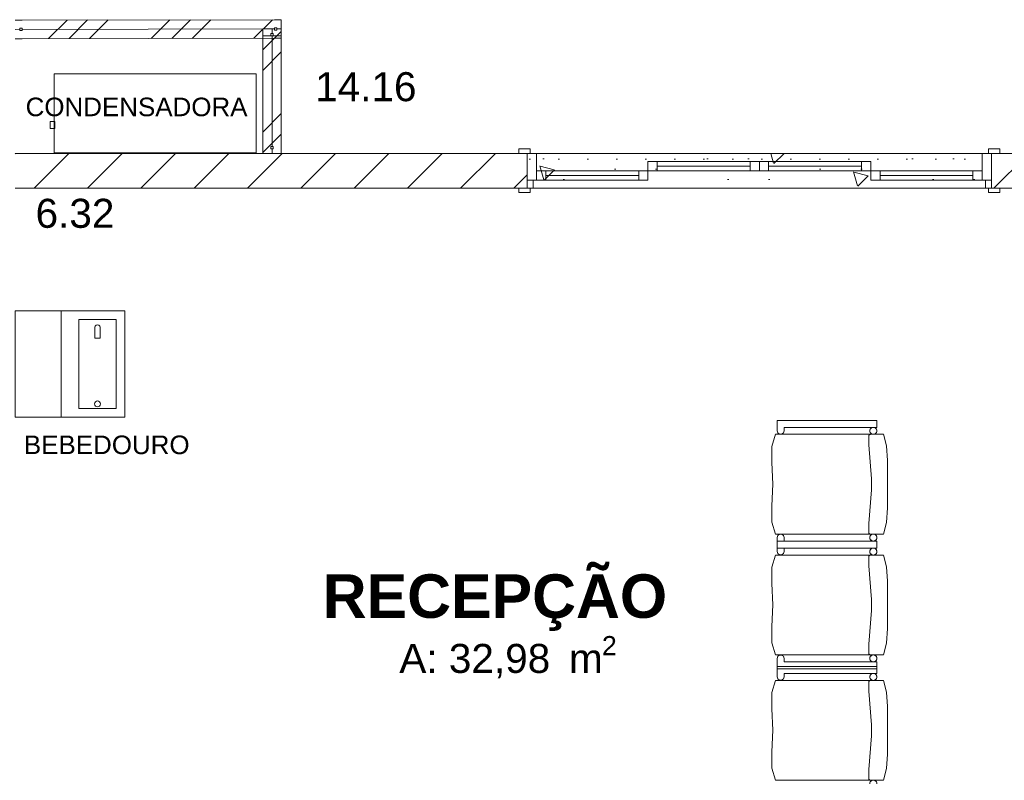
# Model space of a CAD drawing. Header units: millimetres. Extents: x 2826 to 3034, y 1533 to 1590.
# Tile 207 of 248: x 3004.08 to 3008.32, y 1578.28 to 1581.56. Entities that reach past the tile are written whole.
import ezdxf
from ezdxf.enums import TextEntityAlignment as Align

# ---------------------------------------------------------------- set-up
doc = ezdxf.new("R2010")
doc.units = ezdxf.units.MM
doc.set_wipeout_variables(frame=1)
doc.layers.add('_Caneta_No__220', color=7, linetype='Continuous', lineweight=15, true_color=0x8a8a8a)
doc.styles.add('ESTILO_GERADO_1', font='arialbd.ttf')
doc.styles.add('ESTILO_GERADO_2', font='arial.ttf')
pattern_1 = [(45, (0.02328, 0.6193), (-0.220971, 0.220971), []), (45, (-0.0209, 0.6635), (-0.220971, 0.220971), []), (45, (-0.0651, 0.7077), (-0.220971, 0.220971), [])]
pattern_2 = [(45, (0.02328, 0.61931), (-0.1149048, 0.1149048), [])]

# ---------------------------------------------------------------- blocks, each defined once
blk = doc.blocks.new('A$Cdd268059')
at = {"layer": '_Caneta_No__220'}
h = blk.add_hatch(dxfattribs=at)
h.set_pattern_fill('GRANILITE___CINZA_CLARO__CC', color=256, style=0, pattern_type=2)
h.set_pattern_definition([(45, (0.0233, 0.6193), (-0.45928, 0.45928), [0.0625, -0.3125]), (45, (-0.0738, 0.98153), (-0.45928, 0.45928), [0.0625, -0.3125]), (105, (0.0233, 0.6193), (0.627387, 0.168108), [0.0625, -0.3125]), (105, (0.28845, 0.8845), (0.627387, 0.168108), [0.0625, -0.3125]), (165, (0.0675, 0.6635), (0.168108, 0.627387), [0.0625, -0.3125]), (165, (0.33264, 0.9287), (0.168108, 0.627387), [0.0625, -0.3125]), (45, (-0.02091, 0.6635), (-0.08838835, 0.08838835), [0, -0.125, 0, -0.1875]), (90, (0.02328, 0.7077), (-0.125, 0), [0, -0.09375, 0, -0.15625])])
h.paths.add_polyline_path([(21.0533, 9.1406), (21.0533, 8.9906), (23.0533, 8.9906), (23.0533, 9.1406)])
h = blk.add_hatch(dxfattribs=at)
h.set_pattern_fill('TIJOLO_COMUM_0005', color=256, style=0, pattern_type=2)
h.set_pattern_definition(pattern_2)
h.paths.add_polyline_path([(23.0533, 9.1406), (23.0533, 8.9906), (25.4138, 8.9906), (25.4138, 9.1406)])
for p, q in [((18.8762, 9.7146), (18.8462, 9.7146)), ((19.9632, 9.7163), (18.8762, 9.7146)), ((19.9133, 9.6763), (19.9133, 9.6463)), ((19.9932, 9.7163), (19.9632, 9.7163)), ((19.9933, 9.6763), (19.9933, 9.6463)), ((18.8763, 9.6346), (18.8463, 9.6346)), ((19.9133, 9.6463), (19.9133, 9.1706)), ((19.9933, 9.6463), (19.9933, 9.1706)), ((19.9133, 9.1706), (19.9133, 9.1406)), ((19.9933, 9.1706), (19.9933, 9.1406)), ((18.8463, 9.1406), (19.9837, 9.1406)), ((19.9837, 9.1406), (20.164, 9.1406)), ((20.164, 9.1406), (26.2938, 9.1406)), ((21.0163, 9.1406), (21.0163, 9.1596)), ((21.0163, 9.1596), (21.0663, 9.1596)), ((21.0533, 9.1406), (21.0163, 9.1406)), ((21.0663, 9.1406), (21.0163, 9.1406)), ((21.0533, 9.1406), (21.0163, 9.1406)), ((21.0533, 9.1406), (21.0163, 9.1406)), ((21.0533, 9.1406), (21.0533, 9.0256)), ((21.0533, 9.0256), (21.0533, 9.1406)), ((21.0533, 9.1406), (21.0933, 9.1406)), ((21.0533, 9.1406), (21.0533, 9.0256)), ((21.0533, 9.1406), (21.0533, 9.0256)), ((21.0663, 9.1596), (21.0663, 9.1406)), ((21.0933, 9.1406), (21.0933, 9.0256)), ((23.0133, 9.0256), (23.0133, 9.1406)), ((23.0133, 9.1406), (23.0533, 9.1406)), ((23.0403, 9.1596), (23.0903, 9.1596)), ((23.0403, 9.1406), (23.0403, 9.1596)), ((23.0903, 9.1406), (23.0403, 9.1406)), ((23.0533, 9.1406), (23.0903, 9.1406)), ((23.0533, 9.1406), (23.0533, 9.0256)), ((23.0533, 9.1406), (23.0533, 9.0256)), ((23.0533, 9.1406), (23.0533, 9.0256)), ((23.0533, 9.1406), (23.0533, 9.0256)), ((23.0533, 9.1406), (23.0903, 9.1406)), ((23.0533, 9.1406), (23.0903, 9.1406)), ((23.0903, 9.1596), (23.0903, 9.1406)), ((21.5733, 9.1056), (21.6133, 9.1056)), ((21.5733, 9.0656), (21.5733, 9.1056)), ((21.6133, 9.1056), (21.6133, 9.0656)), ((22.0133, 9.0856), (21.6133, 9.0856)), ((22.0133, 9.0656), (22.0133, 9.1056)), ((22.0133, 9.1056), (22.0533, 9.1056)), ((22.0533, 9.1056), (22.0533, 9.0656)), ((22.0933, 9.1056), (22.0533, 9.1056)), ((22.0533, 9.1056), (22.0533, 9.0656)), ((22.0933, 9.0656), (22.0933, 9.1056)), ((22.0933, 9.0856), (22.4933, 9.0856)), ((22.5333, 9.1056), (22.4933, 9.1056)), ((22.4933, 9.1056), (22.4933, 9.0656)), ((22.5333, 9.0656), (22.5333, 9.1056)), ((21.1333, 9.0656), (21.0933, 9.0656)), ((21.0933, 9.0656), (21.0933, 9.0256)), ((21.1333, 9.0256), (21.1333, 9.0656)), ((21.1333, 9.0456), (21.5333, 9.0456)), ((21.5733, 9.0656), (21.5333, 9.0656)), ((21.5333, 9.0656), (21.5333, 9.0256)), ((21.5733, 9.0256), (21.5733, 9.0656)), ((21.6133, 9.0656), (21.5733, 9.0656)), ((22.0533, 9.0656), (22.0133, 9.0656)), ((22.0533, 9.0656), (22.0933, 9.0656)), ((22.4933, 9.0656), (22.5333, 9.0656)), ((22.5333, 9.0656), (22.5733, 9.0656)), ((22.5333, 9.0256), (22.5333, 9.0656)), ((22.5733, 9.0656), (22.5733, 9.0256)), ((22.9733, 9.0456), (22.5733, 9.0456)), ((22.9733, 9.0256), (22.9733, 9.0656)), ((22.9733, 9.0656), (23.0133, 9.0656)), ((23.0133, 9.0656), (23.0133, 9.0256)), ((21.0533, 9.0256), (21.0533, 8.9906)), ((21.0533, 8.9906), (21.0533, 9.0256)), ((21.0533, 9.0256), (21.0783, 9.0256)), ((21.0933, 9.0256), (21.0533, 9.0256)), ((21.0533, 9.0256), (21.0533, 8.9906)), ((21.0533, 9.0256), (21.0533, 8.9906)), ((21.0783, 9.0256), (21.0783, 8.9906)), ((21.0933, 9.0256), (21.1333, 9.0256)), ((21.5333, 9.0256), (21.5733, 9.0256)), ((22.5733, 9.0256), (22.5333, 9.0256)), ((23.0133, 9.0256), (22.9733, 9.0256)), ((23.0533, 9.0256), (23.0133, 9.0256)), ((23.0283, 8.9906), (23.0283, 9.0256)), ((23.0283, 9.0256), (23.0533, 9.0256)), ((23.0533, 9.0256), (23.0533, 8.9906)), ((23.0533, 9.0256), (23.0533, 8.9906)), ((23.0533, 9.0256), (23.0533, 8.9906)), ((23.0533, 9.0256), (23.0533, 8.9906)), ((25.1638, 8.9906), (18.8463, 8.9906)), ((21.0533, 8.9906), (21.0163, 8.9906)), ((21.0163, 8.9716), (21.0163, 8.9906)), ((21.0163, 8.9906), (21.0663, 8.9906)), ((21.0533, 8.9906), (21.0163, 8.9906)), ((21.0533, 8.9906), (21.0163, 8.9906)), ((21.0663, 8.9716), (21.0163, 8.9716)), ((21.0783, 8.9906), (21.0533, 8.9906)), ((21.0663, 8.9906), (21.0663, 8.9716)), ((23.0533, 8.9906), (23.0283, 8.9906)), ((23.0403, 8.9906), (23.0903, 8.9906)), ((23.0403, 8.9716), (23.0403, 8.9906)), ((23.0903, 8.9716), (23.0403, 8.9716)), ((23.0533, 8.9906), (23.0903, 8.9906)), ((23.0533, 8.9906), (23.0903, 8.9906)), ((23.0533, 8.9906), (23.0903, 8.9906)), ((23.0903, 8.9906), (23.0903, 8.9716)), ((19.3194, 8.4626), (18.8463, 8.4626)), ((19.0448, 8.4626), (19.0448, 8.0038)), ((19.3194, 8.0038), (19.3194, 8.4626)), ((19.121, 8.4245), (19.121, 8.0419)), ((19.2813, 8.4245), (19.121, 8.4245)), ((19.2813, 8.0419), (19.2813, 8.4245)), ((19.121, 8.0419), (19.2813, 8.0419)), ((18.8463, 8.0038), (19.3194, 8.0038)), ((22.1303, 7.9901), (22.1303, 7.9451)), ((22.5596, 7.9901), (22.1303, 7.9901)), ((22.5596, 7.9601), (22.5596, 7.9901)), ((22.1303, 7.9451), (22.1326, 7.9363)), ((22.1326, 7.9363), (22.1401, 7.9308)), ((22.1494, 7.9308), (22.1569, 7.9363)), ((22.1569, 7.9363), (22.1597, 7.9451)), ((22.1597, 7.9451), (22.1597, 7.9601)), ((22.1597, 7.9601), (22.5596, 7.9601)), ((22.1224, 7.9301), (22.1071, 7.8782)), ((22.5882, 7.9301), (22.1224, 7.9301)), ((22.1401, 7.9308), (22.1494, 7.9308)), ((22.5246, 7.9228), (22.5248, 7.9242)), ((22.5246, 7.9221), (22.5246, 7.9228)), ((22.5256, 7.8841), (22.5246, 7.9221)), ((22.5248, 7.9242), (22.5253, 7.9255)), ((22.5253, 7.9255), (22.526, 7.9267)), ((22.526, 7.9267), (22.5269, 7.9278)), ((22.5269, 7.9278), (22.528, 7.9287)), ((22.528, 7.9287), (22.5292, 7.9294)), ((22.5292, 7.9294), (22.5305, 7.9298)), ((22.5305, 7.9298), (22.5319, 7.9301)), ((22.6008, 7.8798), (22.5882, 7.9301)), ((22.1071, 7.8782), (22.1068, 7.8081)), ((22.5366, 7.7386), (22.5256, 7.8841)), ((22.6058, 7.8171), (22.6008, 7.8798)), ((22.1068, 7.8081), (22.111, 7.7151)), ((22.6058, 7.7151), (22.6058, 7.8171)), ((22.5366, 7.6916), (22.5366, 7.7386)), ((22.111, 7.7151), (22.1068, 7.6221)), ((22.5256, 7.5461), (22.5366, 7.6916)), ((22.6058, 7.6131), (22.6058, 7.7151)), ((22.1068, 7.6221), (22.1071, 7.552)), ((22.6008, 7.5504), (22.6058, 7.6131)), ((22.1071, 7.552), (22.1224, 7.5001)), ((22.5246, 7.5081), (22.5256, 7.5461)), ((22.5882, 7.5001), (22.6008, 7.5504)), ((22.1224, 7.5001), (22.5882, 7.5001)), ((22.1326, 7.4939), (22.1303, 7.4851)), ((22.1303, 7.4851), (22.1303, 7.4401)), ((22.1303, 7.4698), (22.1303, 7.4248)), ((22.5596, 7.4698), (22.1303, 7.4698)), ((22.1401, 7.4994), (22.1326, 7.4939)), ((22.1494, 7.4994), (22.1401, 7.4994)), ((22.1569, 7.4939), (22.1494, 7.4994)), ((22.1597, 7.4851), (22.1569, 7.4939)), ((22.1597, 7.4701), (22.1597, 7.4851)), ((22.5596, 7.4701), (22.1597, 7.4701)), ((22.5246, 7.5074), (22.5246, 7.5081)), ((22.5248, 7.506), (22.5246, 7.5074)), ((22.5253, 7.5047), (22.5248, 7.506)), ((22.526, 7.5035), (22.5253, 7.5047)), ((22.5269, 7.5024), (22.526, 7.5035)), ((22.528, 7.5015), (22.5269, 7.5024)), ((22.5292, 7.5008), (22.528, 7.5015)), ((22.5596, 7.4401), (22.5596, 7.4701)), ((22.5596, 7.4398), (22.5596, 7.4698)), ((22.1303, 7.4401), (22.5596, 7.4401)), ((22.1597, 7.4248), (22.1597, 7.4398)), ((22.1597, 7.4398), (22.5596, 7.4398)), ((22.1224, 7.4098), (22.1071, 7.3579)), ((22.5882, 7.4098), (22.1224, 7.4098)), ((22.1303, 7.4248), (22.1326, 7.416)), ((22.1326, 7.416), (22.1401, 7.4105)), ((22.1401, 7.4105), (22.1494, 7.4105)), ((22.1494, 7.4105), (22.1569, 7.416)), ((22.1569, 7.416), (22.1597, 7.4248)), ((22.5246, 7.4025), (22.5248, 7.4039)), ((22.5246, 7.4018), (22.5246, 7.4025)), ((22.5256, 7.3638), (22.5246, 7.4018)), ((22.5248, 7.4039), (22.5253, 7.4052)), ((22.5253, 7.4052), (22.526, 7.4064)), ((22.526, 7.4064), (22.5269, 7.4075)), ((22.5269, 7.4075), (22.528, 7.4084)), ((22.528, 7.4084), (22.5292, 7.4091)), ((22.5292, 7.4091), (22.5305, 7.4095)), ((22.5305, 7.4095), (22.5319, 7.4098)), ((22.6008, 7.3595), (22.5882, 7.4098)), ((22.1071, 7.3579), (22.1068, 7.2878)), ((22.5366, 7.2183), (22.5256, 7.3638)), ((22.6058, 7.2968), (22.6008, 7.3595)), ((22.1068, 7.2878), (22.111, 7.1948)), ((22.6058, 7.1948), (22.6058, 7.2968)), ((22.5366, 7.1713), (22.5366, 7.2183)), ((22.111, 7.1948), (22.1068, 7.1018)), ((22.5256, 7.0258), (22.5366, 7.1713)), ((22.6058, 7.0928), (22.6058, 7.1948)), ((22.1068, 7.1018), (22.1071, 7.0317)), ((22.6008, 7.0301), (22.6058, 7.0928)), ((22.1071, 7.0317), (22.1224, 6.9798)), ((22.5246, 6.9878), (22.5256, 7.0258)), ((22.5882, 6.9798), (22.6008, 7.0301)), ((22.1224, 6.9798), (22.5882, 6.9798)), ((22.1326, 6.9736), (22.1303, 6.9648)), ((22.1303, 6.9648), (22.1303, 6.9198)), ((22.1401, 6.9791), (22.1326, 6.9736)), ((22.1494, 6.9791), (22.1401, 6.9791)), ((22.1569, 6.9736), (22.1494, 6.9791)), ((22.1597, 6.9648), (22.1569, 6.9736)), ((22.1597, 6.9498), (22.1597, 6.9648)), ((22.5246, 6.9871), (22.5246, 6.9878)), ((22.5248, 6.9857), (22.5246, 6.9871)), ((22.5253, 6.9844), (22.5248, 6.9857)), ((22.526, 6.9832), (22.5253, 6.9844)), ((22.5269, 6.9821), (22.526, 6.9832)), ((22.528, 6.9812), (22.5269, 6.9821)), ((22.5292, 6.9805), (22.528, 6.9812)), ((22.1303, 6.9299), (22.1303, 6.8849)), ((22.5596, 6.9299), (22.1303, 6.9299)), ((22.1303, 6.9198), (22.5596, 6.9198)), ((22.5596, 6.9498), (22.1597, 6.9498)), ((22.5596, 6.9198), (22.5596, 6.9498)), ((22.5596, 6.8999), (22.5596, 6.9299)), ((22.1303, 6.8849), (22.1326, 6.876)), ((22.1326, 6.876), (22.1401, 6.8706)), ((22.1494, 6.8706), (22.1569, 6.876)), ((22.1569, 6.876), (22.1597, 6.8849)), ((22.1597, 6.8849), (22.1597, 6.8999)), ((22.1597, 6.8999), (22.5596, 6.8999)), ((22.1224, 6.8699), (22.1071, 6.8179)), ((22.5882, 6.8699), (22.1224, 6.8699)), ((22.1401, 6.8706), (22.1494, 6.8706)), ((22.5246, 6.8626), (22.5248, 6.8639)), ((22.5246, 6.8619), (22.5246, 6.8626)), ((22.5256, 6.8239), (22.5246, 6.8619)), ((22.5248, 6.8639), (22.5253, 6.8653)), ((22.5253, 6.8653), (22.526, 6.8665)), ((22.526, 6.8665), (22.5269, 6.8675)), ((22.5269, 6.8675), (22.528, 6.8684)), ((22.528, 6.8684), (22.5292, 6.8691)), ((22.5292, 6.8691), (22.5305, 6.8696)), ((22.5305, 6.8696), (22.5319, 6.8699)), ((22.6008, 6.8196), (22.5882, 6.8699)), ((22.1071, 6.8179), (22.1068, 6.7478)), ((22.5366, 6.6784), (22.5256, 6.8239)), ((22.6058, 6.7569), (22.6008, 6.8196)), ((22.1068, 6.7478), (22.111, 6.6549)), ((22.6058, 6.6549), (22.6058, 6.7569)), ((22.5366, 6.6314), (22.5366, 6.6784)), ((22.111, 6.6549), (22.1068, 6.5619)), ((22.5256, 6.4859), (22.5366, 6.6314)), ((22.6058, 6.5528), (22.6058, 6.6549)), ((22.1068, 6.5619), (22.1071, 6.4918)), ((22.6008, 6.4902), (22.6058, 6.5528)), ((22.1071, 6.4918), (22.1224, 6.4399)), ((22.5246, 6.4479), (22.5256, 6.4859)), ((22.5882, 6.4399), (22.6008, 6.4902)), ((22.1224, 6.4399), (22.5882, 6.4399)), ((22.5246, 6.4472), (22.5246, 6.4479)), ((22.5248, 6.4458), (22.5246, 6.4472)), ((22.5253, 6.4445), (22.5248, 6.4458)), ((22.526, 6.4433), (22.5253, 6.4445)), ((22.5269, 6.4422), (22.526, 6.4433)), ((22.528, 6.4413), (22.5269, 6.4422)), ((22.5292, 6.4406), (22.528, 6.4413))]:
    blk.add_line(p, q, dxfattribs=at)
for points in [[(18.8462, 9.7146), (19.9932, 9.7163)], [(19.9133, 9.1406), (19.9133, 9.6763)], [(19.9933, 9.6763), (19.9533, 9.6763), (19.9133, 9.6763)], [(19.9533, 9.1406), (19.9533, 9.6763)], [(19.9933, 9.6363), (19.9933, 9.6763), (19.9932, 9.7163)], [(19.9933, 9.1406), (19.9933, 9.6763)], [(19.9133, 9.1406), (19.9533, 9.1406), (19.9933, 9.1406)], [(25.4138, 9.1406), (23.0533, 9.1406)], [(18.8463, 8.9906), (21.0533, 8.9906)], [(23.0533, 8.9906), (25.1638, 8.9906)], [(22.5497, 6.439), (22.5472, 6.4396), (22.5446, 6.4399), (22.542, 6.4396), (22.5394, 6.439)]]:
    blk.add_lwpolyline(points, dxfattribs=at)
for points in [[(19.8848, 9.4826), (19.0148, 9.4826), (19.0148, 9.1426), (19.8848, 9.1426)], [(19.8848, 9.4826), (19.0148, 9.4826), (19.0148, 9.1426), (19.8848, 9.1426)], [(19.8848, 9.4826), (19.0148, 9.4826), (19.0148, 9.1426), (19.8848, 9.1426)], [(19.0168, 9.2476), (19.0168, 9.2776), (18.9968, 9.2776), (18.9968, 9.2476)], [(19.0168, 9.2476), (19.0168, 9.2776), (18.9968, 9.2776), (18.9968, 9.2476)], [(19.0168, 9.2476), (19.0168, 9.2776), (18.9968, 9.2776), (18.9968, 9.2476)], [(19.0168, 9.2476), (19.0168, 9.2776), (18.9968, 9.2776), (18.9968, 9.2476)], [(19.0168, 9.2476), (19.0168, 9.2776), (18.9968, 9.2776), (18.9968, 9.2476)], [(19.0168, 9.2476), (19.0168, 9.2776), (18.9968, 9.2776), (18.9968, 9.2476)], [(21.0533, 9.1406), (21.0533, 8.9906), (23.0533, 8.9906), (23.0533, 9.1406)], [(22.0133, 9.0856), (21.6133, 9.0856), (21.6133, 9.1056), (22.0133, 9.1056)], [(22.0133, 9.0656), (21.6133, 9.0656), (21.6133, 9.0856), (22.0133, 9.0856)], [(22.0933, 9.0856), (22.4933, 9.0856), (22.4933, 9.1056), (22.0933, 9.1056)], [(22.0933, 9.0656), (22.4933, 9.0656), (22.4933, 9.0856), (22.0933, 9.0856)], [(21.1333, 9.0456), (21.5333, 9.0456), (21.5333, 9.0656), (21.1333, 9.0656)], [(21.1333, 9.0256), (21.5333, 9.0256), (21.5333, 9.0456), (21.1333, 9.0456)], [(22.9733, 9.0456), (22.5733, 9.0456), (22.5733, 9.0656), (22.9733, 9.0656)], [(22.9733, 9.0256), (22.5733, 9.0256), (22.5733, 9.0456), (22.9733, 9.0456)], [(18.8463, 8.0038), (19.3194, 8.0038), (19.3194, 8.4626), (18.8463, 8.4626)], [(19.1898, 8.3437), (19.2125, 8.3437), (19.2125, 8.3916), (19.2109, 8.3965), (19.2069, 8.4), (19.2011, 8.4013), (19.1954, 8.4), (19.1913, 8.3965), (19.1898, 8.3916)], [(22.1303, 7.9901), (22.1303, 7.9451), (22.1326, 7.9363), (22.1401, 7.9308), (22.1494, 7.9308), (22.1569, 7.9363), (22.1597, 7.9451), (22.1597, 7.9601), (22.5596, 7.9601), (22.5596, 7.9901)], [(22.5596, 7.9451), (22.5593, 7.9477), (22.5587, 7.9502), (22.5576, 7.9526), (22.5561, 7.9547), (22.5542, 7.9566), (22.5521, 7.9581), (22.5497, 7.9592), (22.5472, 7.9599), (22.5446, 7.9601), (22.542, 7.9599), (22.5394, 7.9592), (22.5371, 7.9581), (22.5349, 7.9566), (22.5331, 7.9547), (22.5316, 7.9526), (22.5305, 7.9502), (22.5298, 7.9477), (22.5296, 7.9451), (22.5298, 7.9425), (22.5305, 7.94), (22.5316, 7.9376), (22.5331, 7.9354), (22.5349, 7.9336), (22.5371, 7.9321), (22.5394, 7.931), (22.542, 7.9303), (22.5446, 7.9301), (22.5472, 7.9303), (22.5497, 7.931), (22.5521, 7.9321), (22.5542, 7.9336), (22.5561, 7.9354), (22.5576, 7.9376), (22.5587, 7.94), (22.5593, 7.9425)], [(22.1224, 7.9301), (22.1071, 7.8782), (22.1068, 7.8081), (22.111, 7.7151), (22.1068, 7.6221), (22.1071, 7.552), (22.1224, 7.5001), (22.5882, 7.5001), (22.6008, 7.5504), (22.6058, 7.6131), (22.6058, 7.7151), (22.6058, 7.8171), (22.6008, 7.8798), (22.5882, 7.9301)], [(22.1597, 7.4701), (22.1597, 7.4851), (22.1569, 7.4939), (22.1494, 7.4994), (22.1401, 7.4994), (22.1326, 7.4939), (22.1303, 7.4851), (22.1303, 7.4401), (22.5596, 7.4401), (22.5596, 7.4701)], [(22.1303, 7.4698), (22.1303, 7.4248), (22.1326, 7.416), (22.1401, 7.4105), (22.1494, 7.4105), (22.1569, 7.416), (22.1597, 7.4248), (22.1597, 7.4398), (22.5596, 7.4398), (22.5596, 7.4698)], [(22.5596, 7.4851), (22.5593, 7.4877), (22.5587, 7.4902), (22.5576, 7.4926), (22.5561, 7.4947), (22.5542, 7.4966), (22.5521, 7.4981), (22.5497, 7.4992), (22.5472, 7.4999), (22.5446, 7.5001), (22.542, 7.4999), (22.5394, 7.4992), (22.5371, 7.4981), (22.5349, 7.4966), (22.5331, 7.4947), (22.5316, 7.4926), (22.5305, 7.4902), (22.5298, 7.4877), (22.5296, 7.4851), (22.5298, 7.4825), (22.5305, 7.48), (22.5316, 7.4776), (22.5331, 7.4754), (22.5349, 7.4736), (22.5371, 7.4721), (22.5394, 7.471), (22.542, 7.4703), (22.5446, 7.4701), (22.5472, 7.4703), (22.5497, 7.471), (22.5521, 7.4721), (22.5542, 7.4736), (22.5561, 7.4754), (22.5576, 7.4776), (22.5587, 7.48), (22.5593, 7.4825)], [(22.5596, 7.4248), (22.5593, 7.4274), (22.5587, 7.4299), (22.5576, 7.4323), (22.5561, 7.4344), (22.5542, 7.4363), (22.5521, 7.4378), (22.5497, 7.4389), (22.5472, 7.4396), (22.5446, 7.4398), (22.542, 7.4396), (22.5394, 7.4389), (22.5371, 7.4378), (22.5349, 7.4363), (22.5331, 7.4344), (22.5316, 7.4323), (22.5305, 7.4299), (22.5298, 7.4274), (22.5296, 7.4248), (22.5298, 7.4222), (22.5305, 7.4197), (22.5316, 7.4173), (22.5331, 7.4151), (22.5349, 7.4133), (22.5371, 7.4118), (22.5394, 7.4107), (22.542, 7.41), (22.5446, 7.4098), (22.5472, 7.41), (22.5497, 7.4107), (22.5521, 7.4118), (22.5542, 7.4133), (22.5561, 7.4151), (22.5576, 7.4173), (22.5587, 7.4197), (22.5593, 7.4222)], [(22.1224, 7.4098), (22.1071, 7.3579), (22.1068, 7.2878), (22.111, 7.1948), (22.1068, 7.1018), (22.1071, 7.0317), (22.1224, 6.9798), (22.5882, 6.9798), (22.6008, 7.0301), (22.6058, 7.0928), (22.6058, 7.1948), (22.6058, 7.2968), (22.6008, 7.3595), (22.5882, 7.4098)], [(22.1597, 6.9498), (22.1597, 6.9648), (22.1569, 6.9736), (22.1494, 6.9791), (22.1401, 6.9791), (22.1326, 6.9736), (22.1303, 6.9648), (22.1303, 6.9198), (22.5596, 6.9198), (22.5596, 6.9498)], [(22.5596, 6.9648), (22.5593, 6.9674), (22.5587, 6.9699), (22.5576, 6.9723), (22.5561, 6.9744), (22.5542, 6.9763), (22.5521, 6.9778), (22.5497, 6.9789), (22.5472, 6.9796), (22.5446, 6.9798), (22.542, 6.9796), (22.5394, 6.9789), (22.5371, 6.9778), (22.5349, 6.9763), (22.5331, 6.9744), (22.5316, 6.9723), (22.5305, 6.9699), (22.5298, 6.9674), (22.5296, 6.9648), (22.5298, 6.9622), (22.5305, 6.9597), (22.5316, 6.9573), (22.5331, 6.9551), (22.5349, 6.9533), (22.5371, 6.9518), (22.5394, 6.9507), (22.542, 6.95), (22.5446, 6.9498), (22.5472, 6.95), (22.5497, 6.9507), (22.5521, 6.9518), (22.5542, 6.9533), (22.5561, 6.9551), (22.5576, 6.9573), (22.5587, 6.9597), (22.5593, 6.9622)], [(22.1303, 6.9299), (22.1303, 6.8849), (22.1326, 6.876), (22.1401, 6.8706), (22.1494, 6.8706), (22.1569, 6.876), (22.1597, 6.8849), (22.1597, 6.8999), (22.5596, 6.8999), (22.5596, 6.9299)], [(22.5596, 6.8849), (22.5593, 6.8875), (22.5587, 6.89), (22.5576, 6.8924), (22.5561, 6.8945), (22.5542, 6.8964), (22.5521, 6.8979), (22.5497, 6.899), (22.5472, 6.8996), (22.5446, 6.8999), (22.542, 6.8996), (22.5394, 6.899), (22.5371, 6.8979), (22.5349, 6.8964), (22.5331, 6.8945), (22.5316, 6.8924), (22.5305, 6.89), (22.5298, 6.8875), (22.5296, 6.8849), (22.5298, 6.8823), (22.5305, 6.8797), (22.5316, 6.8774), (22.5331, 6.8752), (22.5349, 6.8734), (22.5371, 6.8719), (22.5394, 6.8708), (22.542, 6.8701), (22.5446, 6.8699), (22.5472, 6.8701), (22.5497, 6.8708), (22.5521, 6.8719), (22.5542, 6.8734), (22.5561, 6.8752), (22.5576, 6.8774), (22.5587, 6.8797), (22.5593, 6.8823)], [(22.1224, 6.8699), (22.1071, 6.8179), (22.1068, 6.7478), (22.111, 6.6549), (22.1068, 6.5619), (22.1071, 6.4918), (22.1224, 6.4399), (22.5882, 6.4399), (22.6008, 6.4902), (22.6058, 6.5528), (22.6058, 6.6549), (22.6058, 6.7569), (22.6008, 6.8196), (22.5882, 6.8699)]]:
    blk.add_lwpolyline(points, close=True, dxfattribs=at)
blk.add_circle((19.2011, 8.061), 0.0127, dxfattribs=at)
for centre, start_param, end_param in [((22.5446, 7.9451), 4.712389, 7.853982), ((22.5446, 7.9451), 1.570796, 4.712389), ((22.5446, 7.4851), 4.712389, 7.853982), ((22.5446, 7.4851), 1.570796, 4.712389), ((22.5446, 7.4248), 4.712389, 7.853982), ((22.5446, 7.4248), 1.570796, 4.712389), ((22.5446, 6.9648), 4.712389, 7.853982), ((22.5446, 6.9648), 1.570796, 4.712389), ((22.5446, 6.8849), 4.712389, 7.853982), ((22.5446, 6.8849), 1.570796, 4.712389), ((22.5446, 6.4249), 4.712389, 7.853982)]:
    blk.add_ellipse(centre, major_axis=(0, 0.015), ratio=0.9996, start_param=start_param, end_param=end_param, dxfattribs=at)
for s, height, style, p in [('CONDENSADORA', 0.08, 'ESTILO_GERADO_2', (18.8913, 9.3006)), ('BEBEDOURO', 0.08, 'ESTILO_GERADO_2', (18.8839, 7.8448)), ('RECEPÇÃO', 0.1875, 'ESTILO_GERADO_1', (20.1717, 7.1393)), ('2', 0.0825, 'ESTILO_GERADO_2', (21.375, 6.9784)), ('A: 32,98', 0.125, 'ESTILO_GERADO_2', (20.5018, 6.9021)), (' m', 0.125, 'ESTILO_GERADO_2', (21.1844, 6.9021))]:
    blk.add_text(s, height=height, dxfattribs=dict(at, style=style)).set_placement(p)
at = {"layer": '_Caneta_No__220', "char_height": 0.125, "attachment_point": 5, "style": 'ESTILO_GERADO_2'}
for s, insert in [('\\A1;14.16', (20.3573, 9.4269)), ('\\A1;6.32', (19.104, 8.8813))]:
    blk.add_mtext(s, dxfattribs=dict(at, insert=insert))
at = {"layer": '_Caneta_No__220', "style": 'ESTILO_GERADO_2'}
for p in [(34.4309, 10.5457), (35.0309, 10.5457)]:
    blk.add_attdef('txt', text='', height=0.12, dxfattribs=at).set_placement(p, align=Align.MIDDLE_CENTER)
blk.add_attdef('txt', text='', height=0.12, rotation=90, dxfattribs=at).set_placement((1.2958, 6.4033), align=Align.MIDDLE_CENTER)
for points in [[(19.9483, 9.6463), (19.9583, 9.6463), (19.9583, 9.6563), (19.9483, 9.6563)], [(19.9483, 9.1706), (19.9483, 9.1606), (19.9583, 9.1606), (19.9583, 9.1706)]]:
    blk.add_wipeout(points).dxf.layer = '_Caneta_No__220'
at = {"layer": '_Caneta_No__220'}
h = blk.add_hatch(dxfattribs=at)
h.set_pattern_fill('ALUMÍNIO_0005', color=256, style=0, pattern_type=2)
h.set_pattern_definition(pattern_1)
h.paths.add_polyline_path([(19.9583, 9.6563), (19.9583, 9.6463), (19.9933, 9.6463), (19.9933, 9.6763), (19.9533, 9.6763), (19.9133, 9.6763), (19.9133, 9.6463), (19.9483, 9.6463), (19.9483, 9.6563)])
h = blk.add_hatch(dxfattribs=at)
h.set_pattern_fill('ALUMÍNIO_0005', color=256, style=0, pattern_type=2)
h.set_pattern_definition(pattern_1)
h.paths.add_polyline_path([(19.9933, 9.6463), (19.9133, 9.6463), (19.9133, 9.1706), (19.9933, 9.1706)])
h = blk.add_hatch(dxfattribs=at)
h.set_pattern_fill('ALUMÍNIO_0005', color=256, style=0, pattern_type=2)
h.set_pattern_definition(pattern_1)
h.paths.add_polyline_path([(19.9583, 9.1606), (19.9483, 9.1606), (19.9483, 9.1706), (19.9133, 9.1706), (19.9133, 9.1406), (19.9533, 9.1406), (19.9933, 9.1406), (19.9933, 9.1706), (19.9583, 9.1706)])
h = blk.add_hatch(dxfattribs=at)
h.set_pattern_fill('TIJOLO_COMUM_0005', color=256, style=0, pattern_type=2)
h.set_pattern_definition(pattern_2)
h.paths.add_polyline_path([(18.8463, 9.1406), (18.8463, 8.9906), (21.0533, 8.9906), (21.0533, 9.1406)])
for p, q in [((19.9633, 9.6363), (18.8763, 9.6346)), ((19.9483, 9.6563), (19.9483, 9.6463)), ((19.9583, 9.6563), (19.9483, 9.6563)), ((19.9583, 9.6463), (19.9483, 9.6463)), ((19.9583, 9.6563), (19.9583, 9.6463)), ((19.9933, 9.6363), (19.9633, 9.6363)), ((19.9483, 9.1706), (19.9483, 9.1606)), ((19.9583, 9.1706), (19.9483, 9.1706)), ((19.9583, 9.1706), (19.9583, 9.1606)), ((19.9583, 9.1606), (19.9483, 9.1606))]:
    blk.add_line(p, q, dxfattribs=at)
for points in [[(18.8463, 9.6746), (19.9933, 9.6763)], [(19.9933, 9.6763), (19.9533, 9.6763), (19.9133, 9.6763)], [(18.8463, 9.6346), (19.9933, 9.6363)], [(19.9133, 9.6463), (19.9483, 9.6463)], [(19.9583, 9.6463), (19.9933, 9.6463)], [(21.0533, 9.1406), (18.8463, 9.1406)], [(19.9933, 9.1406), (19.9533, 9.1406), (19.9133, 9.1406)]]:
    blk.add_lwpolyline(points, dxfattribs=at)
for points in [[(18.8663, 9.6796), (18.8663, 9.6696), (18.8763, 9.6696), (18.8763, 9.6796)], [(19.9733, 9.6813), (19.9633, 9.6813), (19.9633, 9.6713), (19.9733, 9.6713)]]:
    blk.add_wipeout(points).dxf.layer = '_Caneta_No__220'
h = blk.add_hatch(dxfattribs=at)
h.set_pattern_fill('ALUMÍNIO_0005', color=256, style=0, pattern_type=2)
h.set_pattern_definition(pattern_1)
h.paths.add_polyline_path([(19.9633, 9.6363), (19.9632, 9.7163), (18.8762, 9.7146), (18.8763, 9.6346)])
h = blk.add_hatch(dxfattribs=at)
h.set_pattern_fill('ALUMÍNIO_0005', color=256, style=0, pattern_type=2)
h.set_pattern_definition(pattern_1)
h.paths.add_polyline_path([(19.9733, 9.6713), (19.9633, 9.6713), (19.9633, 9.6363), (19.9933, 9.6363), (19.9933, 9.6763), (19.9932, 9.7163), (19.9632, 9.7163), (19.9633, 9.6813), (19.9733, 9.6813)])
for p, q in [((18.8663, 9.6796), (18.8663, 9.6696)), ((18.8763, 9.6796), (18.8663, 9.6796)), ((18.8763, 9.6796), (18.8763, 9.6696)), ((19.9633, 9.6813), (19.9633, 9.6713)), ((19.9733, 9.6813), (19.9633, 9.6813)), ((19.9733, 9.6813), (19.9733, 9.6713)), ((18.8763, 9.6696), (18.8663, 9.6696)), ((19.9733, 9.6713), (19.9633, 9.6713))]:
    blk.add_line(p, q, dxfattribs=at)
blk.add_lwpolyline([(19.9932, 9.7163), (19.9933, 9.6763), (19.9933, 9.6363)], dxfattribs=at)

msp = doc.modelspace()

# ---------------------------------------------------------------- block references
msp.add_blockref('A$Cdd268059', (2985.2094, 1571.8422))

doc.saveas('drawing.dxf')
